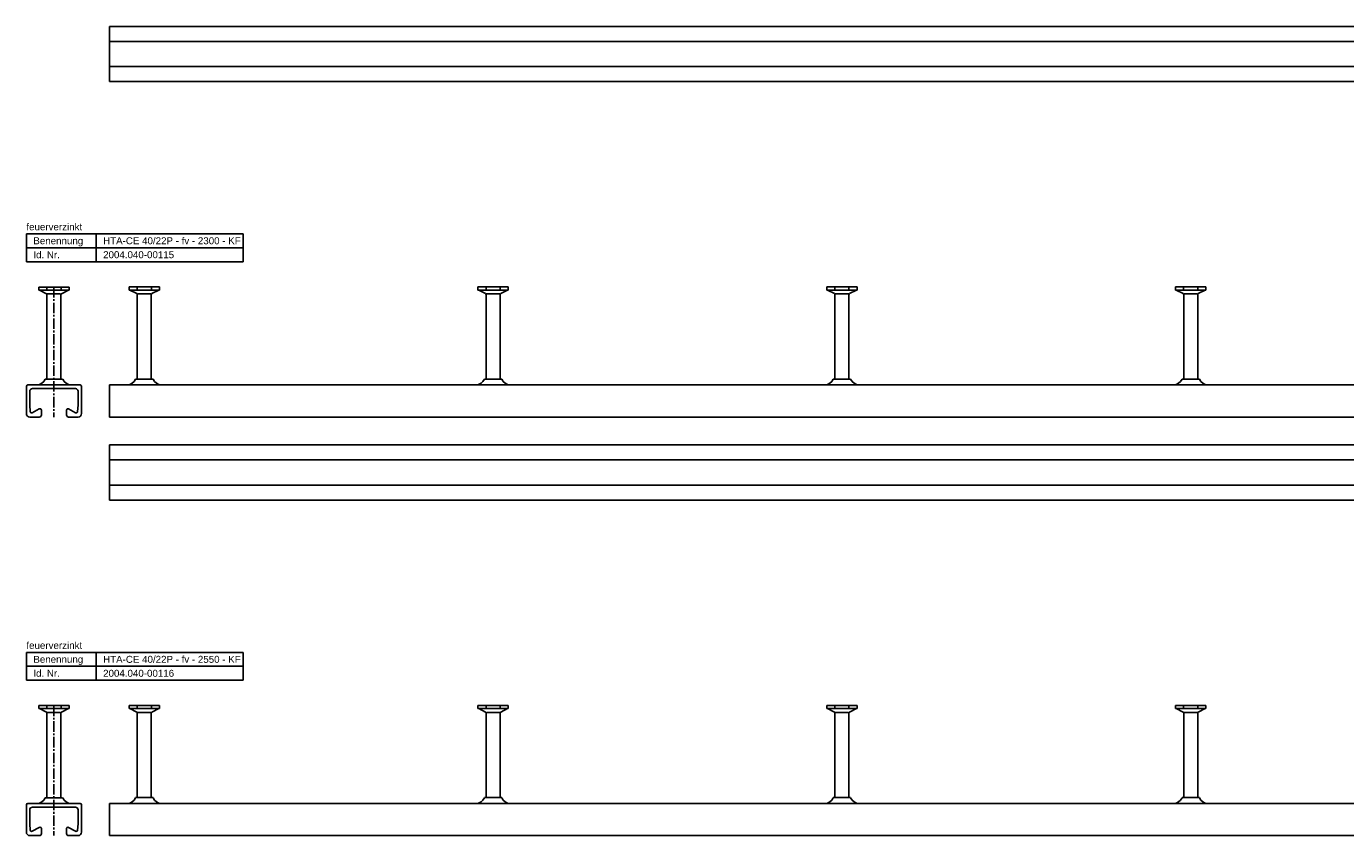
# Model space of a CAD drawing. Header units: millimetres. Extents: x 7205 to 13335, y -2256 to 2743.
# Tile 2 of 12: x 7205 to 8151, y -1597 to -1017. Entities that reach past the tile are written whole.
import ezdxf

# ---------------------------------------------------------------- set-up
doc = ezdxf.new("R2010")
doc.units = ezdxf.units.MM
doc.header["$LTSCALE"] = 10
doc.header["$PDMODE"] = 35
doc.linetypes.add('MITTE2', pattern=[1.125, 0.75, -0.125, 0.125, -0.125])
doc.layers.get('DEFPOINTS').update_dxf_attribs({"linetype": 'CONTINUOUS'})
for name, color, linetype in [('ACHSEN', 1, 'MITTE2'), ('HALFEN', 2, 'CONTINUOUS'), ('TEXT3', 3, 'CONTINUOUS')]:
    doc.layers.add(name, color=color, linetype=linetype)
doc.styles.add('ARIAL50', font='arial.ttf', dxfattribs={"height": 5})

msp = doc.modelspace()

# ---------------------------------------------------------------- linework, layer by layer
at = {"layer": 'ACHSEN'}
for p, q in [((7225.04, -1203.45), (7225.04, -1296.65)), ((7225.04, -1503.45), (7225.04, -1596.65))]:
    msp.add_line(p, q, dxfattribs=at)
at = {"layer": 'DEFPOINTS', "color": 0, "linetype": 'ByBlock'}
for p in [(7231.29, -1269.46), (7231.29, -1269.46), (7231.29, -1569.46), (7231.29, -1569.46)]:
    msp.add_point(p, dxfattribs=at)
at = {"layer": 'HALFEN'}
for p, q in [((7264.79, -1016.65), (7264.79, -1056.15)), ((7264.79, -1016.65), (9314.79, -1016.65)), ((7264.79, -1027.4), (9314.79, -1027.4)), ((7264.79, -1045.4), (9314.79, -1045.4)), ((7264.79, -1056.15), (9314.79, -1056.15)), ((7205.29, -1165.3), (7360.66, -1165.3)), ((7205.29, -1185.3), (7205.29, -1165.3)), ((7255.29, -1185.3), (7255.29, -1165.3)), ((7360.66, -1185.3), (7360.66, -1165.3)), ((7205.29, -1175.3), (7360.66, -1175.3)), ((7205.29, -1185.3), (7360.66, -1185.3)), ((7214.14, -1203.45), (7214.14, -1205.65)), ((7235.94, -1203.45), (7214.14, -1203.45)), ((7235.94, -1205.65), (7214.14, -1205.65)), ((7214.71, -1205.65), (7219.61, -1208.22)), ((7219.97, -1203.53), (7219.97, -1205.48)), ((7220.04, -1208.93), (7220.04, -1269.46)), ((7220.21, -1208.45), (7229.8, -1208.45)), ((7230.04, -1208.93), (7230.04, -1269.46)), ((7230.11, -1203.53), (7230.11, -1205.48)), ((7235.37, -1205.65), (7230.47, -1208.22)), ((7235.94, -1203.45), (7235.94, -1205.65)), ((7278.89, -1203.44), (7278.89, -1205.64)), ((7300.69, -1203.44), (7278.89, -1203.44)), ((7300.69, -1205.64), (7278.89, -1205.64)), ((7279.46, -1205.64), (7284.36, -1208.21)), ((7284.72, -1203.53), (7284.72, -1205.47)), ((7284.79, -1208.92), (7284.79, -1269.45)), ((7284.96, -1208.44), (7294.55, -1208.44)), ((7294.79, -1208.92), (7294.79, -1269.45)), ((7294.86, -1203.53), (7294.86, -1205.47)), ((7300.12, -1205.64), (7295.22, -1208.21)), ((7300.69, -1203.44), (7300.69, -1205.64)), ((7528.89, -1203.44), (7528.89, -1205.64)), ((7550.69, -1203.44), (7528.89, -1203.44)), ((7550.69, -1205.64), (7528.89, -1205.64)), ((7529.46, -1205.64), (7534.36, -1208.21)), ((7534.72, -1203.53), (7534.72, -1205.47)), ((7534.79, -1208.92), (7534.79, -1269.45)), ((7534.96, -1208.44), (7544.55, -1208.44)), ((7544.79, -1208.92), (7544.79, -1269.45)), ((7544.86, -1203.53), (7544.86, -1205.47)), ((7550.12, -1205.64), (7545.22, -1208.21)), ((7550.69, -1203.44), (7550.69, -1205.64)), ((7778.89, -1203.44), (7778.89, -1205.64)), ((7800.69, -1203.44), (7778.89, -1203.44)), ((7800.69, -1205.64), (7778.89, -1205.64)), ((7779.46, -1205.64), (7784.36, -1208.21)), ((7784.72, -1203.53), (7784.72, -1205.47)), ((7784.79, -1208.92), (7784.79, -1269.45)), ((7784.96, -1208.44), (7794.55, -1208.44)), ((7794.79, -1208.92), (7794.79, -1269.45)), ((7794.86, -1203.53), (7794.86, -1205.47)), ((7800.12, -1205.64), (7795.22, -1208.21)), ((7800.69, -1203.44), (7800.69, -1205.64)), ((8028.89, -1203.44), (8028.89, -1205.64)), ((8050.69, -1203.44), (8028.89, -1203.44)), ((8050.69, -1205.64), (8028.89, -1205.64)), ((8029.46, -1205.64), (8034.36, -1208.21)), ((8034.72, -1203.53), (8034.72, -1205.47)), ((8034.79, -1208.92), (8034.79, -1269.45)), ((8034.96, -1208.44), (8044.55, -1208.44)), ((8044.79, -1208.92), (8044.79, -1269.45)), ((8044.86, -1203.53), (8044.86, -1205.47)), ((8050.12, -1205.64), (8045.22, -1208.21)), ((8050.69, -1203.44), (8050.69, -1205.64)), ((7205.29, -1274.66), (7205.29, -1294.16)), ((7206.29, -1273.66), (7243.79, -1273.66)), ((7240.39, -1276.26), (7209.69, -1276.26)), ((7218.79, -1269.46), (7231.29, -1269.46)), ((7244.79, -1274.66), (7244.79, -1294.16)), ((7264.79, -1273.65), (7264.79, -1296.65)), ((7264.79, -1273.65), (9564.79, -1273.65)), ((7283.54, -1269.45), (7296.04, -1269.45)), ((7533.54, -1269.45), (7546.04, -1269.45)), ((7783.54, -1269.45), (7796.04, -1269.45)), ((8033.54, -1269.45), (8046.04, -1269.45)), ((7207.69, -1278.25), (7207.69, -1288.15)), ((7242.39, -1278.1), (7242.39, -1288.15)), ((7207.69, -1288.15), (7208.04, -1292.73)), ((7214.56, -1290.77), (7209.52, -1293.53)), ((7216.04, -1291.65), (7216.04, -1295.15)), ((7234.04, -1291.65), (7234.04, -1295.15)), ((7240.56, -1293.53), (7235.52, -1290.77)), ((7242.39, -1288.15), (7242.03, -1292.73)), ((7207.79, -1296.65), (7214.54, -1296.65)), ((7242.29, -1296.65), (7235.54, -1296.65)), ((7264.79, -1296.65), (9564.79, -1296.65)), ((7264.79, -1316.65), (7264.79, -1356.15)), ((7264.79, -1316.65), (9564.79, -1316.65)), ((7264.79, -1327.4), (9564.79, -1327.4)), ((7264.79, -1345.4), (9564.79, -1345.4)), ((7264.79, -1356.15), (9564.79, -1356.15)), ((7205.29, -1465.3), (7360.66, -1465.3)), ((7205.29, -1485.3), (7205.29, -1465.3)), ((7255.29, -1485.3), (7255.29, -1465.3)), ((7360.66, -1485.3), (7360.66, -1465.3)), ((7205.29, -1475.3), (7360.66, -1475.3)), ((7205.29, -1485.3), (7360.66, -1485.3)), ((7214.14, -1503.45), (7214.14, -1505.65)), ((7235.94, -1503.45), (7214.14, -1503.45)), ((7235.94, -1505.65), (7214.14, -1505.65)), ((7214.71, -1505.65), (7219.61, -1508.22)), ((7219.97, -1503.53), (7219.97, -1505.48)), ((7220.04, -1508.93), (7220.04, -1569.46)), ((7220.21, -1508.45), (7229.8, -1508.45)), ((7230.04, -1508.93), (7230.04, -1569.46)), ((7230.11, -1503.53), (7230.11, -1505.48)), ((7235.37, -1505.65), (7230.47, -1508.22)), ((7235.94, -1503.45), (7235.94, -1505.65)), ((7278.89, -1503.44), (7278.89, -1505.64)), ((7300.69, -1503.44), (7278.89, -1503.44)), ((7300.69, -1505.64), (7278.89, -1505.64)), ((7279.46, -1505.64), (7284.36, -1508.21)), ((7284.72, -1503.53), (7284.72, -1505.47)), ((7284.79, -1508.92), (7284.79, -1569.45)), ((7284.96, -1508.44), (7294.55, -1508.44)), ((7294.79, -1508.92), (7294.79, -1569.45)), ((7294.86, -1503.53), (7294.86, -1505.47)), ((7300.12, -1505.64), (7295.22, -1508.21)), ((7300.69, -1503.44), (7300.69, -1505.64)), ((7528.89, -1503.44), (7528.89, -1505.64)), ((7550.69, -1503.44), (7528.89, -1503.44)), ((7550.69, -1505.64), (7528.89, -1505.64)), ((7529.46, -1505.64), (7534.36, -1508.21)), ((7534.72, -1503.53), (7534.72, -1505.47)), ((7534.79, -1508.92), (7534.79, -1569.45)), ((7534.96, -1508.44), (7544.55, -1508.44)), ((7544.79, -1508.92), (7544.79, -1569.45)), ((7544.86, -1503.53), (7544.86, -1505.47)), ((7550.12, -1505.64), (7545.22, -1508.21)), ((7550.69, -1503.44), (7550.69, -1505.64)), ((7778.89, -1503.44), (7778.89, -1505.64)), ((7800.69, -1503.44), (7778.89, -1503.44)), ((7800.69, -1505.64), (7778.89, -1505.64)), ((7779.46, -1505.64), (7784.36, -1508.21)), ((7784.72, -1503.53), (7784.72, -1505.47)), ((7784.79, -1508.92), (7784.79, -1569.45)), ((7784.96, -1508.44), (7794.55, -1508.44)), ((7794.79, -1508.92), (7794.79, -1569.45)), ((7794.86, -1503.53), (7794.86, -1505.47)), ((7800.12, -1505.64), (7795.22, -1508.21)), ((7800.69, -1503.44), (7800.69, -1505.64)), ((8028.89, -1503.44), (8028.89, -1505.64)), ((8050.69, -1503.44), (8028.89, -1503.44)), ((8050.69, -1505.64), (8028.89, -1505.64)), ((8029.46, -1505.64), (8034.36, -1508.21)), ((8034.72, -1503.53), (8034.72, -1505.47)), ((8034.79, -1508.92), (8034.79, -1569.45)), ((8034.96, -1508.44), (8044.55, -1508.44)), ((8044.79, -1508.92), (8044.79, -1569.45)), ((8044.86, -1503.53), (8044.86, -1505.47)), ((8050.12, -1505.64), (8045.22, -1508.21)), ((8050.69, -1503.44), (8050.69, -1505.64)), ((7218.79, -1569.46), (7231.29, -1569.46)), ((7283.54, -1569.45), (7296.04, -1569.45)), ((7533.54, -1569.45), (7546.04, -1569.45)), ((7783.54, -1569.45), (7796.04, -1569.45)), ((8033.54, -1569.45), (8046.04, -1569.45)), ((7205.29, -1574.66), (7205.29, -1594.16)), ((7206.29, -1573.66), (7243.79, -1573.66)), ((7207.69, -1578.25), (7207.69, -1588.15)), ((7240.39, -1576.26), (7209.69, -1576.26)), ((7242.39, -1578.1), (7242.39, -1588.15)), ((7244.79, -1574.66), (7244.79, -1594.16)), ((7264.79, -1573.65), (7264.79, -1596.65)), ((7264.79, -1573.65), (9814.79, -1573.65)), ((7207.69, -1588.15), (7208.04, -1592.73)), ((7242.39, -1588.15), (7242.03, -1592.73)), ((7207.79, -1596.65), (7214.54, -1596.65)), ((7214.56, -1590.77), (7209.52, -1593.53)), ((7216.04, -1591.65), (7216.04, -1595.15)), ((7234.04, -1591.65), (7234.04, -1595.15)), ((7240.56, -1593.53), (7235.52, -1590.77)), ((7242.29, -1596.65), (7235.54, -1596.65)), ((7264.79, -1596.65), (9814.79, -1596.65))]:
    msp.add_line(p, q, dxfattribs=at)
for centre, radius, start, end in [((7219.24, -1208.93), 0.8, 0, 62.30053), ((7230.84, -1208.93), 0.8, 117.69947, 180), ((7283.99, -1208.92), 0.8, 0, 62.30053), ((7295.59, -1208.92), 0.8, 117.69947, 180), ((7533.99, -1208.92), 0.8, 0, 62.30053), ((7545.59, -1208.92), 0.8, 117.69947, 180), ((7783.99, -1208.92), 0.8, 0, 62.30053), ((7795.59, -1208.92), 0.8, 117.69947, 180), ((8033.99, -1208.92), 0.8, 0, 62.30053), ((8045.59, -1208.92), 0.8, 117.69947, 180), ((7206.29, -1274.66), 1, 90, 180), ((7209.69, -1278.26), 2, 90, 180), ((7212.57, -1266.96), 6.7, 270.99538, 338.08116), ((7237.51, -1266.96), 6.7, 201.91884, 269.00462), ((7240.39, -1278.26), 2, 4.44159, 90), ((7243.79, -1274.66), 1, 0, 90), ((7277.32, -1266.95), 6.7, 270.99538, 338.08116), ((7302.26, -1266.95), 6.7, 201.91884, 269.00462), ((7527.32, -1266.95), 6.7, 270.99538, 338.08116), ((7552.26, -1266.95), 6.7, 201.91884, 269.00462), ((7777.32, -1266.95), 6.7, 270.99538, 338.08116), ((7802.26, -1266.95), 6.7, 201.91884, 269.00462), ((8027.32, -1266.95), 6.7, 270.99538, 338.08116), ((8052.26, -1266.95), 6.7, 201.91884, 269.00462), ((7207.79, -1294.15), 2.5, 180, 270), ((7209.04, -1292.65), 1, 184.4163, 298.65816), ((7214.54, -1295.15), 1.5, 270, 0), ((7215.04, -1291.65), 1, 0, 118.65816), ((7235.04, -1291.65), 1, 61.34184, 180), ((7235.54, -1295.15), 1.5, 180, 270), ((7241.04, -1292.65), 1, 241.34184, 355.5837), ((7242.29, -1294.15), 2.5, 270, 0), ((7219.24, -1508.93), 0.8, 0, 62.30053), ((7230.84, -1508.93), 0.8, 117.69947, 180), ((7283.99, -1508.92), 0.8, 0, 62.30053), ((7295.59, -1508.92), 0.8, 117.69947, 180), ((7533.99, -1508.92), 0.8, 0, 62.30053), ((7545.59, -1508.92), 0.8, 117.69947, 180), ((7783.99, -1508.92), 0.8, 0, 62.30053), ((7795.59, -1508.92), 0.8, 117.69947, 180), ((8033.99, -1508.92), 0.8, 0, 62.30053), ((8045.59, -1508.92), 0.8, 117.69947, 180), ((7212.57, -1566.96), 6.7, 270.99538, 338.08116), ((7237.51, -1566.96), 6.7, 201.91884, 269.00462), ((7277.32, -1566.95), 6.7, 270.99538, 338.08116), ((7302.26, -1566.95), 6.7, 201.91884, 269.00462), ((7527.32, -1566.95), 6.7, 270.99538, 338.08116), ((7552.26, -1566.95), 6.7, 201.91884, 269.00462), ((7777.32, -1566.95), 6.7, 270.99538, 338.08116), ((7802.26, -1566.95), 6.7, 201.91884, 269.00462), ((8027.32, -1566.95), 6.7, 270.99538, 338.08116), ((8052.26, -1566.95), 6.7, 201.91884, 269.00462), ((7206.29, -1574.66), 1, 90, 180), ((7209.69, -1578.26), 2, 90, 180), ((7240.39, -1578.26), 2, 4.44159, 90), ((7243.79, -1574.66), 1, 0, 90), ((7207.79, -1594.15), 2.5, 180, 270), ((7209.04, -1592.65), 1, 184.4163, 298.65816), ((7214.54, -1595.15), 1.5, 270, 0), ((7215.04, -1591.65), 1, 0, 118.65816), ((7235.04, -1591.65), 1, 61.34184, 180), ((7235.54, -1595.15), 1.5, 180, 270), ((7241.04, -1592.65), 1, 241.34184, 355.5837), ((7242.29, -1594.15), 2.5, 270, 0)]:
    msp.add_arc(centre, radius, start, end, dxfattribs=at)
at = {"layer": 'TEXT3'}
for p, q in [((7218.79, -1269.46), (7219.31, -1269.46)), ((7231.29, -1269.46), (7230.77, -1269.46)), ((7283.54, -1269.45), (7284.06, -1269.45)), ((7533.54, -1269.45), (7534.06, -1269.45)), ((7783.54, -1269.45), (7784.06, -1269.45)), ((8033.54, -1269.45), (8034.06, -1269.45)), ((7218.79, -1569.46), (7219.31, -1569.46)), ((7231.29, -1569.46), (7230.77, -1569.46)), ((7283.54, -1569.45), (7284.06, -1569.45)), ((7533.54, -1569.45), (7534.06, -1569.45)), ((7783.54, -1569.45), (7784.06, -1569.45)), ((8033.54, -1569.45), (8034.06, -1569.45))]:
    msp.add_line(p, q, dxfattribs=at)

# ---------------------------------------------------------------- texts
at = {"layer": 'HALFEN', "style": 'ARIAL50'}
for s, p in [('feuerverzinkt', (7205.29, -1162.8)), ('Benennung', (7210.29, -1172.8)), ('HTA-CE 40/22P - fv - 2300 - KF', (7260.29, -1172.8)), ('Id. Nr.', (7210.29, -1182.8)), ('2004.040-00115', (7260.29, -1182.8)), ('feuerverzinkt', (7205.29, -1462.8)), ('Benennung', (7210.29, -1472.8)), ('HTA-CE 40/22P - fv - 2550 - KF', (7260.29, -1472.8)), ('Id. Nr.', (7210.29, -1482.8)), ('2004.040-00116', (7260.29, -1482.8))]:
    msp.add_text(s, height=5, dxfattribs=at).set_placement(p)

doc.saveas('drawing.dxf')
